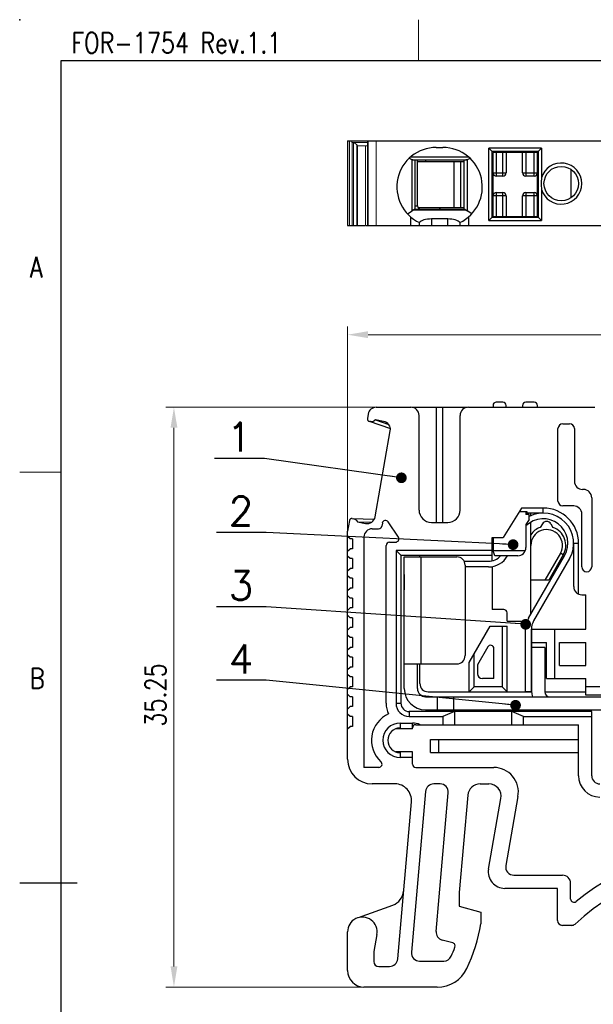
# Model space of a CAD drawing. Header units: inches. Extents: x 2053 to 2350, y -5132 to -4922.
# Tile 2 of 25: x 2053 to 2123, y -5042 to -4922. Entities that reach past the tile are written whole.
import ezdxf
from ezdxf.enums import TextEntityAlignment as Align

# ---------------------------------------------------------------- set-up
doc = ezdxf.new("R2010")
doc.units = ezdxf.units.IN
doc.header["$MEASUREMENT"] = 0
doc.layers.add('_26491', color=7, linetype='Continuous')
doc.layers.add('尺寸线', color=3, linetype='Continuous')
for name, color, linetype, lineweight in [('TEXT', 6, 'Continuous', 13), ('尺寸层', 3, 'Continuous', 13), ('轮廓线', 7, 'Continuous', 30)]:
    doc.layers.add(name, color=color, linetype=linetype, lineweight=lineweight)
doc.styles.add('romans-高2.5', font='romans.shx', dxfattribs={"width": 0.8, "height": 2.5})
doc.styles.add('romans-高3.5', font='romans.shx', dxfattribs={"width": 0.8, "height": 3.5})
doc.styles.add('SIMPLEX-V1.1', font='romans.shx')
doc.styles.add('宋体-高2.5', font='txt', dxfattribs={"width": 0.8, "height": 2.5})
doc.dimstyles.new('A4 放大2倍', dxfattribs={"dimtxt": 2.5, "dimasz": 2.5, "dimexe": 1, "dimexo": 0.3, "dimgap": 1, "dimtad": 1, "dimlfac": 0.5, "dimzin": 1, "dimdsep": 46, "dimtxsty": 'romans-高2.5', "dimcen": 1, "dimclrd": 256, "dimclre": 256, "dimclrt": 256, "dimadec": 0, "dimazin": 0, "dimtfac": 1, "dimtmove": 0, "dimatfit": 3, "dimfxl": 1, "dimtolj": 1, "dimtzin": 0, "dimlwd": -1, "dimlwe": -1, "dimarcsym": 0})
doc.dimstyles.new('ISO-25-ASM-Rev.1.1', dxfattribs={"dimtxt": 3, "dimasz": 2.5, "dimexe": 1, "dimexo": 1, "dimgap": 1, "dimtad": 1, "dimzin": 1, "dimdsep": 46, "dimtxsty": 'SIMPLEX-V1.1', "dimcen": 1, "dimclrd": 256, "dimclre": 256, "dimclrt": 256, "dimadec": 1, "dimazin": 0, "dimtfac": 1, "dimtmove": 0, "dimatfit": 3, "dimfxl": 1, "dimtolj": 1, "dimtzin": 0, "dimlwd": -1, "dimlwe": -1, "dimarcsym": 0})

# ---------------------------------------------------------------- blocks, each defined once
blk = doc.blocks.new('FOR-1754 Rev.1.1-A4客户图')
at = {"layer": 'TEXT'}
for p, q in [((-243.5, 200), (-243.5, 205)), ((-287, 150), (-292, 150))]:
    blk.add_line(p, q, dxfattribs=at)
at = {"layer": '尺寸线'}
blk.add_line((-285, 100), (-292, 100), dxfattribs=at)
at = {"layer": '轮廓线'}
blk.add_line((-287, 200), (-287, 0), dxfattribs=at)
blk.add_lwpolyline([(-74.67, 0), (0, 0), (0, 200), (-287, 200)], dxfattribs=at)
blk.add_point((-292, 205), dxfattribs=at)
at = {"layer": 'TEXT', "style": 'romans-高2.5', "width": 0.8}
for s, p in [('FOR-1754 Rev.1.1', (-285.71, 200.93)), ('A', (-290.78, 173.66)), ('B', (-290.78, 123.66))]:
    blk.add_text(s, height=2.5, dxfattribs=at).set_placement(p)
at = {"layer": '尺寸线', "width": 0.8}
for tag, height, style, p in [('/', 2.5, 'romans-高2.5', (-94.89, 30.44)), ('/', 2.5, 'romans-高2.5', (-96.71, 25.38)), ('/', 2.5, 'romans-高2.5', (-102.11, 20.6)), ('15EDGKNM-3.81-XXP-1Y-1000A(H)', 3.5, 'romans-高3.5', (-40.89, 11.73)), ('CENGMZ_2018.10.18', 2.5, 'romans-高2.5', (-97.54, 6.17)), ('15EDGKNM-3.5-C04', 2.5, 'romans-高2.5', (-47.36, 6.2)), ('T0-1', 2.5, 'romans-高2.5', (-5.69, 6.17)), ('2:1', 2.5, 'romans-高2.5', (-23.28, 1.2)), ('1/1', 2.5, 'romans-高2.5', (-5.77, 1.37))]:
    blk.add_attdef(tag, text='', height=height, dxfattribs=dict(at, style=style)).set_placement(p, align=Align.CENTER)
at = {"layer": '尺寸线', "style": '宋体-高2.5', "width": 0.8}
blk.add_attdef('/', text='', height=2.5, dxfattribs=at).set_placement((-55.64, 31.97), align=Align.MIDDLE_LEFT)
blk = doc.blocks.new('*D7')
at = {"layer": 'Defpoints', "color": 0}
for p in [(2189.98, -4960.74), (2092.78, -4986.19), (2189.98, -4986.19)]:
    blk.add_point(p, dxfattribs=at)
at = {"layer": '尺寸层'}
for p, q in [((2092.78, -4985.89), (2092.78, -4959.74)), ((2189.98, -4985.89), (2189.98, -4959.74)), ((2095.28, -4960.74), (2187.48, -4960.74))]:
    blk.add_line(p, q, dxfattribs=at)
for points in [[(2095.28, -4960.32), (2095.28, -4961.16), (2092.78, -4960.74)], [(2187.48, -4960.32), (2187.48, -4961.16), (2189.98, -4960.74)]]:
    blk.add_solid(points, dxfattribs=at)
at = {"layer": '尺寸层', "insert": (2141.38, -4958.49), "char_height": 2.5, "attachment_point": 5, "style": 'romans-高2.5'}
blk.add_mtext('\\A1;48.60', dxfattribs=at)
blk = doc.blocks.new('*D8')
at = {"layer": 'Defpoints', "color": 0}
for p in [(2071.66, -4969.56), (2097.26, -4969.56), (2094.78, -5040.06)]:
    blk.add_point(p, dxfattribs=at)
at = {"layer": '尺寸层'}
for p, q in [((2096.96, -4969.56), (2070.66, -4969.56)), ((2071.66, -5037.56), (2071.66, -4972.06)), ((2094.48, -5040.06), (2070.66, -5040.06))]:
    blk.add_line(p, q, dxfattribs=at)
for points in [[(2071.25, -4972.06), (2072.08, -4972.06), (2071.66, -4969.56)], [(2071.25, -5037.56), (2072.08, -5037.56), (2071.66, -5040.06)]]:
    blk.add_solid(points, dxfattribs=at)
at = {"layer": '尺寸层', "insert": (2069.41, -5004.55), "char_height": 2.5, "attachment_point": 5, "rotation": 90, "style": 'romans-高2.5'}
blk.add_mtext('\\A1;35.25', dxfattribs=at)
blk = doc.blocks.new('_Dot-Rev.1.1')
at = {"color": 0, "linetype": 'ByBlock', "lineweight": -2}
blk.add_line((-0.5, 0), (-1, 0), dxfattribs=at)
at = {"color": 0, "linetype": 'ByBlock', "lineweight": 100, "const_width": 0.5}
blk.add_lwpolyline([(-0.25, 0, 1), (0.25, 0, 1)], format="xyb", close=True, dxfattribs=at)

msp = doc.modelspace()

# ---------------------------------------------------------------- linework, layer by layer
for p, q in [((2092.781, -4937.17), (2189.981, -4937.17)), ((2103.581, -4937.97), (2104.381, -4937.97)), ((2109.981, -4946.87), (2109.981, -4938.07)), ((2110.381, -4938.47), (2109.981, -4938.07)), ((2116.381, -4938.07), (2109.981, -4938.07)), ((2110.381, -4946.47), (2110.381, -4938.47)), ((2115.981, -4938.47), (2110.381, -4938.47)), ((2110.481, -4946.37), (2110.481, -4938.57)), ((2115.881, -4938.57), (2110.481, -4938.57)), ((2110.881, -4938.57), (2110.881, -4941.47)), ((2111.681, -4941.47), (2111.681, -4938.57)), ((2111.781, -4938.57), (2111.781, -4938.47)), ((2112.081, -4938.57), (2112.081, -4941.07)), ((2112.181, -4938.47), (2112.181, -4938.57)), ((2114.081, -4941.07), (2114.081, -4938.57)), ((2114.481, -4938.57), (2114.481, -4941.47)), ((2114.581, -4938.57), (2114.581, -4938.47)), ((2115.481, -4941.47), (2115.481, -4938.57)), ((2115.881, -4946.37), (2115.881, -4938.57)), ((2116.381, -4938.07), (2115.981, -4938.47)), ((2115.981, -4938.47), (2115.981, -4946.47)), ((2116.381, -4938.07), (2116.381, -4941.67)), ((2100.471, -4939.134), (2107.491, -4939.134)), ((2100.645, -4945.671), (2100.645, -4939.47)), ((2100.645, -4939.47), (2107.317, -4939.47)), ((2100.981, -4939.47), (2100.981, -4945.47)), ((2101.281, -4945.07), (2101.281, -4939.47)), ((2101.281, -4939.67), (2106.981, -4939.67)), ((2102.281, -4939.47), (2102.281, -4939.67)), ((2105.765, -4945.27), (2105.765, -4939.67)), ((2106.515, -4939.67), (2106.515, -4945.27)), ((2106.981, -4945.47), (2106.981, -4939.47)), ((2107.317, -4939.47), (2107.317, -4945.671)), ((2110.481, -4939.47), (2110.381, -4939.47)), ((2110.481, -4939.67), (2110.381, -4939.67)), ((2119.946, -4940.622), (2119.946, -4944.117)), ((2110.481, -4941.07), (2112.081, -4941.07)), ((2111.681, -4941.47), (2110.881, -4941.47)), ((2114.081, -4941.07), (2115.881, -4941.07)), ((2115.481, -4941.47), (2114.481, -4941.47)), ((2116.381, -4943.07), (2116.381, -4946.87)), ((2112.081, -4943.87), (2110.481, -4943.87)), ((2110.881, -4943.47), (2110.881, -4946.37)), ((2110.881, -4943.47), (2111.681, -4943.47)), ((2111.681, -4946.37), (2111.681, -4943.47)), ((2112.081, -4943.87), (2112.081, -4946.37)), ((2114.081, -4946.37), (2114.081, -4943.87)), ((2115.881, -4943.87), (2114.081, -4943.87)), ((2114.481, -4943.47), (2114.481, -4946.37)), ((2114.481, -4943.47), (2115.481, -4943.47)), ((2115.481, -4946.37), (2115.481, -4943.47)), ((2100.055, -4946.026), (2100.645, -4945.671)), ((2107.229, -4945.613), (2100.734, -4945.613)), ((2100.969, -4945.47), (2106.994, -4945.47)), ((2100.981, -4945.07), (2101.281, -4945.07)), ((2101.343, -4945.27), (2106.981, -4945.27)), ((2104.081, -4945.47), (2103.881, -4945.27)), ((2107.908, -4946.026), (2107.317, -4945.671)), ((2110.381, -4945.27), (2110.481, -4945.27)), ((2100.481, -4947.47), (2100.481, -4946.434)), ((2102.981, -4946.67), (2102.981, -4947.47)), ((2104.981, -4946.67), (2102.981, -4946.67)), ((2104.981, -4947.47), (2104.981, -4946.67)), ((2107.481, -4946.434), (2107.481, -4947.47)), ((2109.981, -4946.87), (2110.381, -4946.47)), ((2109.981, -4946.87), (2116.381, -4946.87)), ((2110.381, -4946.47), (2115.981, -4946.47)), ((2110.481, -4946.37), (2115.881, -4946.37)), ((2112.057, -4946.359), (2112.01, -4946.47)), ((2114.581, -4946.37), (2114.581, -4946.47)), ((2116.381, -4946.87), (2115.981, -4946.47)), ((2094.951, -4947.47), (2187.812, -4947.47)), ((2101.481, -4947.086), (2101.481, -4947.47)), ((2106.481, -4947.47), (2106.481, -4947.086)), ((2096.276, -4969.564), (2100.481, -4969.564)), ((2100.587, -4969.564), (2107.376, -4969.564)), ((2103.581, -4969.564), (2103.581, -4983.564)), ((2104.381, -4983.564), (2104.381, -4969.564)), ((2107.481, -4969.564), (2122.881, -4969.564)), ((2110.481, -4969.364), (2110.481, -4969.564)), ((2111.681, -4968.964), (2110.881, -4968.964)), ((2112.081, -4969.564), (2112.081, -4969.364)), ((2114.081, -4969.364), (2114.081, -4969.564)), ((2115.481, -4968.964), (2114.481, -4968.964)), ((2115.881, -4969.564), (2115.881, -4969.364)), ((2101.481, -4982.064), (2101.481, -4970.564)), ((2106.481, -4982.064), (2106.481, -4970.564)), ((2118.381, -4980.964), (2118.381, -4972.164)), ((2118.981, -4971.564), (2119.781, -4971.564)), ((2120.381, -4972.164), (2120.381, -4978.564)), ((2121.481, -4979.564), (2121.381, -4979.564)), ((2120.291, -4981.564), (2118.981, -4981.564)), ((2122.481, -4980.564), (2122.481, -4988.968)), ((2113.955, -4981.824), (2111.733, -4985.392)), ((2113.688, -4982.252), (2114.581, -4982.252)), ((2116.591, -4981.824), (2113.955, -4981.824)), ((2114.481, -4982.252), (2114.481, -4982.621)), ((2116.591, -4982.424), (2114.481, -4982.424)), ((2114.881, -4982.621), (2114.481, -4982.621)), ((2114.581, -4982.252), (2114.581, -4982.424)), ((2114.881, -4983.221), (2114.881, -4982.621)), ((2115.079, -4982.762), (2115.079, -4982.424)), ((2116.591, -4982.424), (2116.591, -4981.824)), ((2121.291, -4988.968), (2121.291, -4982.564)), ((2097.014, -4983.657), (2096.952, -4984.009)), ((2098.965, -4985.342), (2097.74, -4983.505)), ((2102.981, -4983.564), (2104.981, -4983.564)), ((2114.881, -4983.221), (2114.481, -4983.821)), ((2114.481, -4983.821), (2114.481, -4986.621)), ((2115.079, -4994.742), (2115.079, -4983.534)), ((2092.781, -5012.364), (2092.781, -4984.624)), ((2093.081, -4985.564), (2092.781, -4985.264)), ((2094.781, -4985.339), (2094.781, -5013.364)), ((2095.781, -4984.339), (2096.558, -4984.339)), ((2093.381, -4985.564), (2093.081, -4985.564)), ((2093.381, -4985.564), (2093.381, -4986.764)), ((2097.481, -5005.564), (2097.481, -4986.364)), ((2097.881, -4985.964), (2098.632, -4985.964)), ((2110.381, -4988.221), (2110.381, -4985.392)), ((2110.381, -4985.392), (2111.733, -4985.392)), ((2110.481, -4985.392), (2110.481, -4987.021)), ((2120.291, -4991.371), (2120.291, -4986.124)), ((2120.891, -4986.124), (2120.291, -4986.124)), ((2120.891, -4992.288), (2120.891, -4986.124)), ((2092.781, -4987.064), (2093.081, -4986.764)), ((2093.081, -4987.964), (2092.781, -4987.664)), ((2093.381, -4986.764), (2093.081, -4986.764)), ((2098.681, -4986.964), (2098.681, -5005.564)), ((2098.681, -4986.964), (2099.281, -4987.564)), ((2110.381, -4986.964), (2098.681, -4986.964)), ((2099.281, -4987.564), (2099.281, -5005.564)), ((2099.281, -4987.564), (2110.381, -4987.564)), ((2101.581, -4987.764), (2101.581, -4987.564)), ((2110.681, -4987.621), (2110.481, -4987.021)), ((2114.398, -4987.021), (2110.481, -4987.021)), ((2113.481, -4987.621), (2110.681, -4987.621)), ((2112.262, -4987.621), (2112.255, -4987.633)), ((2114.813, -4995.203), (2119.189, -4987.624)), ((2118.669, -4987.324), (2116.795, -4990.571)), ((2119.016, -4987.524), (2117.256, -4990.571)), ((2119.016, -4987.524), (2118.669, -4987.324)), ((2093.381, -4987.964), (2093.081, -4987.964)), ((2093.381, -4987.964), (2093.381, -4989.164)), ((2099.681, -5003.764), (2099.681, -4987.764)), ((2099.681, -4987.764), (2106.081, -4987.764)), ((2101.681, -4987.764), (2101.681, -5000.764)), ((2106.945, -4988.283), (2109.917, -4988.283)), ((2107.081, -4988.764), (2107.081, -4999.764)), ((2119.795, -4987.974), (2115.419, -4995.553)), ((2092.781, -4989.464), (2093.081, -4989.164)), ((2093.081, -4990.364), (2092.781, -4990.064)), ((2093.381, -4989.164), (2093.081, -4989.164)), ((2099.691, -4989.905), (2099.681, -4989.884)), ((2099.691, -4991.764), (2099.691, -4989.905)), ((2109.917, -4988.983), (2107.081, -4988.983)), ((2110.381, -4988.943), (2110.381, -4994.164)), ((2093.381, -4990.364), (2093.081, -4990.364)), ((2093.381, -4990.364), (2093.381, -4991.564)), ((2117.256, -4990.571), (2115.079, -4990.571)), ((2092.781, -4991.864), (2093.081, -4991.564)), ((2093.081, -4992.764), (2092.781, -4992.464)), ((2093.381, -4991.564), (2093.081, -4991.564)), ((2099.691, -4991.764), (2099.681, -4991.764)), ((2121.291, -4992.371), (2121.781, -4992.371)), ((2121.781, -4996.564), (2121.781, -4992.371)), ((2093.381, -4992.764), (2093.081, -4992.764)), ((2093.381, -4992.764), (2093.381, -4993.964)), ((2092.781, -4994.264), (2093.081, -4993.964)), ((2093.081, -4995.164), (2092.781, -4994.864)), ((2093.381, -4993.964), (2093.081, -4993.964)), ((2111.781, -4994.164), (2110.381, -4994.164)), ((2112.181, -4995.571), (2112.181, -4994.564)), ((2093.381, -4995.164), (2093.081, -4995.164)), ((2093.381, -4995.164), (2093.381, -4996.364)), ((2112.181, -4995.571), (2114.641, -4995.571)), ((2092.781, -4996.664), (2093.081, -4996.364)), ((2093.081, -4997.564), (2092.781, -4997.264)), ((2093.381, -4996.364), (2093.081, -4996.364)), ((2114.451, -5004.164), (2114.451, -4996.553)), ((2115.151, -4996.553), (2115.151, -5004.164)), ((2115.181, -5004.164), (2115.181, -4996.564)), ((2115.181, -4996.564), (2121.781, -4996.564)), ((2117.981, -5002.564), (2117.981, -4996.564)), ((2093.381, -4997.564), (2093.081, -4997.564)), ((2093.381, -4997.564), (2093.381, -4998.764)), ((2115.151, -4998.164), (2116.981, -4998.164)), ((2116.981, -5002.564), (2116.981, -4998.164)), ((2118.581, -5000.964), (2118.581, -4998.164)), ((2118.581, -4998.164), (2121.781, -4998.164)), ((2121.781, -5000.964), (2121.781, -4998.164)), ((2092.781, -4999.064), (2093.081, -4998.764)), ((2093.081, -4999.964), (2092.781, -4999.664)), ((2093.381, -4998.764), (2093.081, -4998.764)), ((2116.781, -4998.764), (2115.181, -4998.764)), ((2116.781, -4998.764), (2116.781, -5004.164)), ((2093.381, -4999.964), (2093.081, -4999.964)), ((2093.381, -4999.964), (2093.381, -5001.164)), ((2099.681, -5000.764), (2106.081, -5000.764)), ((2101.281, -5003.764), (2101.281, -5000.764)), ((2101.581, -5003.164), (2101.581, -5000.764)), ((2092.781, -5001.464), (2093.081, -5001.164)), ((2093.081, -5002.364), (2092.781, -5002.064)), ((2093.381, -5001.164), (2093.081, -5001.164)), ((2118.581, -5000.964), (2121.781, -5000.964)), ((2093.381, -5002.364), (2093.081, -5002.364)), ((2093.381, -5002.364), (2093.381, -5003.564)), ((2116.981, -5002.564), (2121.781, -5002.564)), ((2121.781, -5004.564), (2121.781, -5002.564)), ((2092.781, -5003.864), (2093.081, -5003.564)), ((2093.081, -5004.764), (2092.781, -5004.464)), ((2093.381, -5003.564), (2093.081, -5003.564)), ((2102.581, -5004.164), (2115.181, -5004.164)), ((2115.151, -5004.164), (2114.451, -5004.164)), ((2115.151, -5004.164), (2115.181, -5004.164)), ((2116.781, -5004.164), (2121.781, -5004.164)), ((2123.481, -5003.564), (2121.781, -5003.564)), ((2093.381, -5004.764), (2093.081, -5004.764)), ((2093.381, -5004.764), (2093.381, -5005.964)), ((2098.681, -5005.564), (2099.281, -5005.564)), ((2102.281, -5004.764), (2180.481, -5004.764)), ((2103.681, -5004.764), (2103.681, -5006.364)), ((2105.681, -5004.764), (2105.681, -5006.364)), ((2142.081, -5004.564), (2121.781, -5004.564)), ((2092.781, -5006.264), (2093.081, -5005.964)), ((2093.081, -5007.164), (2092.781, -5006.864)), ((2093.381, -5005.964), (2093.081, -5005.964)), ((2100.281, -5006.564), (2100.281, -5007.164)), ((2122.481, -5006.564), (2100.281, -5006.564)), ((2102.281, -5006.364), (2180.481, -5006.364)), ((2105.781, -5006.564), (2104.381, -5007.164)), ((2105.781, -5006.564), (2105.781, -5008.164)), ((2112.781, -5008.164), (2112.781, -5006.564)), ((2114.181, -5007.164), (2112.781, -5006.564)), ((2122.481, -5014.364), (2122.481, -5006.564)), ((2093.381, -5007.164), (2093.081, -5007.164)), ((2093.381, -5007.164), (2093.381, -5008.364)), ((2099.181, -5007.964), (2099.181, -5008.564)), ((2099.181, -5007.964), (2100.681, -5007.964)), ((2100.281, -5007.164), (2104.381, -5007.164)), ((2100.681, -5008.564), (2100.681, -5007.964)), ((2104.381, -5007.164), (2104.381, -5008.164)), ((2114.181, -5008.164), (2114.181, -5007.164)), ((2114.181, -5007.164), (2122.481, -5007.164)), ((2092.781, -5008.664), (2093.081, -5008.364)), ((2093.381, -5008.364), (2093.081, -5008.364)), ((2100.681, -5008.664), (2098.666, -5008.664)), ((2100.681, -5008.664), (2100.681, -5008.564)), ((2101.081, -5008.164), (2120.881, -5008.164)), ((2120.881, -5014.364), (2120.881, -5008.164)), ((2102.881, -5011.564), (2102.881, -5009.964)), ((2102.881, -5009.964), (2120.881, -5009.964)), ((2103.881, -5011.564), (2103.881, -5009.964)), ((2100.681, -5011.464), (2098.666, -5011.464)), ((2099.181, -5011.564), (2099.181, -5012.164)), ((2100.681, -5012.964), (2100.681, -5011.464)), ((2102.881, -5011.564), (2120.881, -5011.564)), ((2100.681, -5012.164), (2099.181, -5012.164)), ((2096.574, -5013.364), (2094.781, -5013.364)), ((2101.081, -5013.364), (2110.563, -5013.364)), ((2098.56, -5015.364), (2095.781, -5015.364)), ((2102.269, -5016.277), (2100.558, -5035.826)), ((2104.036, -5015.364), (2103.265, -5015.364)), ((2103.558, -5033.293), (2105.032, -5016.451)), ((2108.911, -5015.364), (2109.968, -5015.364)), ((2098.88, -5036.651), (2100.552, -5017.538)), ((2107.416, -5016.733), (2106.381, -5028.564)), ((2109.93, -5025.716), (2111.445, -5017.124)), ((2113.518, -5016.885), (2112.036, -5025.29)), ((2113.021, -5026.464), (2118.925, -5026.464)), ((2118.325, -5028.064), (2111.899, -5028.064)), ((2118.325, -5031.964), (2118.325, -5028.064)), ((2119.925, -5029.36), (2119.925, -5027.464)), ((2106.381, -5028.564), (2106.381, -5030.246)), ((2094.116, -5031.618), (2098.294, -5030.097)), ((2106.381, -5030.246), (2108.981, -5030.943)), ((2108.981, -5030.943), (2108.981, -5032.364)), ((2120.055, -5032.564), (2118.925, -5032.564)), ((2092.781, -5038.064), (2092.781, -5033.357)), ((2096.354, -5033.669), (2095.991, -5035.731)), ((2105.573, -5034.688), (2104.296, -5034.346)), ((2095.981, -5035.835), (2095.981, -5036.964)), ((2096.581, -5037.564), (2097.884, -5037.564)), ((2101.554, -5036.913), (2104.484, -5036.913)), ((2103.697, -5040.064), (2094.781, -5040.064))]:
    msp.add_line(p, q)
at = {"linetype": 'Continuous'}
for p, q in [((2092.781, -4937.17), (2092.781, -4947.47)), ((2092.781, -4947.47), (2094.869, -4947.47))]:
    msp.add_line(p, q, dxfattribs=at)
at = {"linetype": 'Continuous', "lineweight": 15}
for p, q in [((2093.008, -4937.17), (2093.008, -4947.47)), ((2093.301, -4937.37), (2093.301, -4937.17)), ((2093.301, -4937.37), (2095.191, -4937.37)), ((2093.507, -4937.403), (2093.355, -4937.375)), ((2093.355, -4937.375), (2093.355, -4947.47)), ((2093.507, -4937.403), (2093.507, -4947.47)), ((2095.191, -4937.17), (2095.191, -4947.47)), ((2095.195, -4937.17), (2095.195, -4947.47)), ((2095.291, -4937.17), (2095.291, -4947.47)), ((2096.276, -4937.17), (2096.276, -4947.47)), ((2093.977, -4937.77), (2093.895, -4937.652)), ((2093.895, -4937.652), (2093.895, -4947.47)), ((2095.191, -4937.77), (2093.977, -4937.77)), ((2093.995, -4937.77), (2093.995, -4947.47)), ((2094.98, -4937.77), (2094.98, -4947.47))]:
    msp.add_line(p, q, dxfattribs=at)
at = {"color": 7, "linetype": 'Continuous'}
for p, q in [((2095.291, -4970.39), (2095.195, -4970.933)), ((2095.395, -4971.269), (2097.988, -4972.15)), ((2095.591, -4971.307), (2095.439, -4971.281)), ((2096.183, -4971.107), (2096.039, -4971.208)), ((2096.176, -4971.112), (2097.79, -4971.66)), ((2097.168, -4971.281), (2096.183, -4971.107)), ((2096.139, -4982.878), (2097.979, -4972.439)), ((2093.008, -4983.342), (2092.781, -4984.624)), ((2093.31, -4983.094), (2096.047, -4983.154)), ((2093.355, -4983.098), (2093.507, -4983.125)), ((2093.895, -4983.372), (2093.995, -4983.516)), ((2093.99, -4983.509), (2095.694, -4983.546)), ((2093.995, -4983.516), (2094.98, -4983.689)), ((2110.149, -4996.164), (2112.181, -4996.164)), ((2111.581, -4996.164), (2111.581, -5003.564)), ((2112.181, -5004.164), (2112.181, -4996.164)), ((2108.181, -5003.564), (2108.181, -4999.572)), ((2110.581, -5002.564), (2110.581, -4998.907)), ((2107.581, -5004.164), (2107.581, -5000.611)), ((2108.581, -5000.879), (2108.581, -5001.964)), ((2110.581, -5002.564), (2109.181, -5002.564)), ((2107.581, -5004.164), (2108.181, -5003.564)), ((2111.581, -5003.564), (2108.181, -5003.564)), ((2111.581, -5003.564), (2112.181, -5004.164))]:
    msp.add_line(p, q, dxfattribs=at)
at = {"color": 7}
for p, q in [((2116.483, -4983.738), (2116.235, -4984.168)), ((2117.523, -4983.738), (2117.771, -4984.168))]:
    msp.add_line(p, q, dxfattribs=at)
msp.add_circle((2118.781, -4942.37), 2.1)
for centre, radius, start, end in [((2103.581, -4942.77), 4.8, 90, 244.75891), ((2104.381, -4942.77), 4.8, 295.24109, 90), ((2118.781, -4942.37), 2.5, 196.26209, 163.73996), ((2110.881, -4941.07), 0.4, 180, 270), ((2111.681, -4941.07), 0.4, 270, 0), ((2114.481, -4941.07), 0.4, 180, 270), ((2115.481, -4941.07), 0.4, 270, 0), ((2121.267, -4942.371), 4.935, 171.83527, 180.00059), ((2121.29, -4942.367), 4.959, 180.04057, 188.14552), ((2110.881, -4943.87), 0.4, 90, 180), ((2111.681, -4943.87), 0.4, 0, 90), ((2114.481, -4943.87), 0.4, 90, 180), ((2115.481, -4943.87), 0.4, 0, 90), ((2101.681, -4945.07), 0.4, 180, 270), ((2100.481, -4970.564), 1, 0, 90), ((2107.481, -4970.564), 1, 90, 180), ((2110.881, -4969.364), 0.4, 90, 180), ((2111.681, -4969.364), 0.4, 0, 90), ((2114.481, -4969.364), 0.4, 90, 180), ((2115.481, -4969.364), 0.4, 0, 90), ((2118.981, -4972.164), 0.6, 90, 180), ((2119.781, -4972.164), 0.6, 0, 90), ((2121.381, -4978.564), 1, 180, 270), ((2121.481, -4980.564), 1, 0, 90), ((2118.981, -4980.964), 0.6, 180, 270), ((2120.291, -4982.564), 1, 0, 90), ((2102.981, -4982.064), 1.5, 180, 270), ((2104.981, -4982.064), 1.5, 270, 0), ((2116.591, -4986.124), 3.7, 330, 117.59875), ((2116.591, -4986.124), 4.3, 0, 90), ((2096.558, -4983.939), 0.4, 270, 350), ((2097.407, -4983.727), 0.4, 33.69007, 170), ((2116.591, -4986.124), 3, 330, 134.89996), ((2095.781, -4985.339), 1, 90, 180), ((2098.632, -4985.564), 0.4, 270, 33.69007), ((2117.003, -4986.362), 2.324, 109.30334, 145.88209), ((2117.003, -4986.362), 1.924, 330, 180), ((2117.003, -4986.362), 2.324, 330, 70.69666), ((2097.881, -4986.364), 0.4, 90, 180), ((2109.917, -4986.283), 2, 270, 317.89235), ((2109.917, -4986.283), 2.7, 270, 330), ((2113.481, -4986.621), 1, 270, 0), ((2106.081, -4988.764), 1, 0, 90), ((2121.886, -4988.968), 0.595, 180, 0), ((2121.291, -4991.371), 1, 180, 270), ((2111.781, -4994.564), 0.4, 0, 90), ((2117.151, -4996.553), 2.7, 150, 180), ((2117.151, -4996.553), 2, 150, 180), ((2106.081, -4999.764), 1, 270, 0), ((2102.581, -5003.164), 1, 180, 270), ((2102.281, -5003.764), 2.6, 180, 270), ((2102.281, -5003.764), 1, 180, 270), ((2117.381, -5004.164), 2.2, 180, 195.82662), ((2117.381, -5004.164), 0.6, 180, 270), ((2100.481, -5005.564), 3, 180, 205.57103), ((2100.281, -5005.564), 1.6, 180, 270), ((2100.281, -5005.564), 1, 180, 270), ((2099.181, -5010.064), 3.5, 113.68812, 228.03811), ((2099.181, -5010.064), 2.1, 90, 270), ((2100.681, -5010.064), 2.1, 64.79122, 90), ((2099.181, -5010.064), 1.5, 90, 270), ((2101.081, -5008.564), 0.4, 90, 180), ((2095.781, -5012.364), 3, 180, 270), ((2096.574, -5012.964), 0.4, 270, 48.03811), ((2101.081, -5012.964), 0.4, 180, 270), ((2110.563, -5016.364), 3, 350, 90), ((2123.481, -5014.364), 2.6, 180, 270), ((2123.481, -5014.364), 1, 180, 270), ((2098.56, -5017.364), 2, 355, 90), ((2103.265, -5016.364), 1, 90, 175), ((2104.036, -5016.364), 1, 355, 90), ((2108.911, -5016.864), 1.5, 90, 175), ((2109.968, -5016.864), 1.5, 350, 90), ((2140.685, -5054.564), 32, 50.94228, 128.93336), ((2140.685, -5054.564), 30, 47.60907, 132.39093), ((2111.899, -5026.064), 2, 170, 270), ((2113.021, -5025.464), 1, 170, 270), ((2118.925, -5027.464), 1, 0, 90), ((2097.61, -5028.218), 2, 290, 355), ((2120.325, -5029.36), 0.4, 180, 308.93336), ((2094.581, -5033.357), 1.8, 350, 180), ((2118.925, -5031.964), 0.6, 180, 270), ((2090.193, -5029.533), 19, 334.19034, 351.4318), ((2120.055, -5031.964), 0.6, 270, 312.39093), ((2104.555, -5033.38), 1, 175, 255), ((2089.497, -5029.254), 17.4, 336.04084, 339.97609), ((2105.47, -5035.075), 0.4, 339.97609, 75), ((2096.581, -5035.835), 0.6, 170, 180), ((2097.884, -5036.564), 1, 270, 354.99055), ((2101.554, -5035.913), 1, 175, 270), ((2104.484, -5035.913), 1, 270, 336.04084), ((2096.581, -5036.964), 0.6, 180, 270), ((2103.697, -5036.064), 4, 270, 334.19034), ((2094.781, -5038.064), 2, 180, 270)]:
    msp.add_arc(centre, radius, start, end)
at = {"color": 7, "linetype": 'Continuous'}
for centre, radius, start, end in [((2096.276, -4970.564), 1, 90, 170), ((2095.491, -4970.985), 0.3, 170, 260), ((2095.695, -4970.717), 0.6, 260, 305), ((2096.994, -4972.266), 1, 350, 80), ((2095.154, -4982.705), 1, 260, 350), ((2093.303, -4983.394), 0.3, 80, 170), ((2093.403, -4983.716), 0.6, 35, 80), ((2109.181, -5001.964), 0.6, 180, 270)]:
    msp.add_arc(centre, radius, start, end, dxfattribs=at)
at = {"color": 7}
for centre, radius, start in [((2117.003, -4984.038), 0.6, 30), ((2110.181, -4998.907), 0.4, 0)]:
    msp.add_arc(centre, radius, start, 150, dxfattribs=at)
at = {"linetype": 'Continuous', "lineweight": 15}
for centre, major_axis, start_param, end_param in [((2093.303, -4937.67), (0.213, -0.213), 2.1782681, 2.3595879), ((2093.403, -4937.993), (0.426, -0.426), 1.39287, 2.1782681)]:
    msp.add_ellipse(centre, major_axis=major_axis, ratio=0.9932361, start_param=start_param, end_param=end_param, dxfattribs=at)
for centre, major_axis, ratio, start_param, end_param in [((2100.885, -4937.47), (0, 2), 0.6666667, 2.6871288, 3.1415927), ((2107.078, -4937.47), (0, 2), 0.6666667, 3.1415927, 3.5960565), ((2098.981, -4945.228), (2, 0), 0.4, -0.5880026, -0.5024611), ((2108.981, -4945.228), (2, 0), 0.4, -2.6391315, -2.5535901), ((2102.981, -4947.27), (1.5, 0), 0.4, 1.5707963, 2.8746039), ((2104.981, -4947.27), (1.5, 0), 0.4, 0.2669887, 1.5707963)]:
    msp.add_ellipse(centre, major_axis=major_axis, ratio=ratio, start_param=start_param, end_param=end_param)
for points, knots in [([(2100.734, -4945.613), (2100.762, -4945.593), (2100.812, -4945.557), (2100.879, -4945.511), (2100.929, -4945.483), (2100.958, -4945.47), (2100.969, -4945.47)], [0, 0, 0, 0, 0.3723146, 0.6685999, 0.8793075, 1, 1, 1, 1]), ([(2106.994, -4945.47), (2107.005, -4945.47), (2107.034, -4945.483), (2107.083, -4945.511), (2107.151, -4945.557), (2107.201, -4945.593), (2107.229, -4945.613)], [0, 0, 0, 0, 0.1206931, 0.3314017, 0.6276865, 1, 1, 1, 1])]:
    msp.add_open_spline(points, degree=3, knots=knots)
at = {"layer": '_26491', "color": 7, "linetype": 'Continuous'}
for p, q in [((2107.581, -5000.611), (2110.149, -4996.164)), ((2109.835, -4998.707), (2108.581, -5000.879))]:
    msp.add_line(p, q, dxfattribs=at)

# ---------------------------------------------------------------- block references
msp.add_blockref('FOR-1754 Rev.1.1-A4客户图', (2344.894, -5127.439))

# ---------------------------------------------------------------- texts
at = {"layer": '尺寸线', "style": 'romans-高2.5'}
for s, p in [('1', (2078.096, -4974.93)), ('2', (2078.316, -4983.934)), ('3', (2078.316, -4992.976)), ('4', (2078.316, -5001.922))]:
    msp.add_text(s, height=3.5, dxfattribs=at).set_placement(p)

# ---------------------------------------------------------------- dimensions: what is measured, and where the dimension line sits
at = {"layer": '尺寸层'}
dim = msp.add_linear_dim(base=(2189.981, -4960.74), p1=(2092.781, -4986.187), p2=(2189.981, -4986.187), dimstyle='A4 放大2倍', dxfattribs=at)
dim.commit()
dim.dimension.update_dxf_attribs({"geometry": '*D7', "text_midpoint": (2141.381, -4958.49)})
dim = msp.add_linear_dim(base=(2071.664, -4969.564), p1=(2094.781, -5040.064), p2=(2097.265, -4969.564), angle=90, dimstyle='A4 放大2倍', dxfattribs=at)
dim.commit()
dim.dimension.update_dxf_attribs({"geometry": '*D8', "text_midpoint": (2071.664, -5004.549), "dimtype": 160})

# ---------------------------------------------------------------- leaders
at = {"layer": '尺寸线'}
for points in [[(2099.331, -4978.145), (2082.67, -4975.777), (2076.611, -4975.777)], [(2112.924, -4986.272), (2082.891, -4984.782), (2076.831, -4984.782)], [(2114.451, -4995.959), (2082.891, -4993.824), (2076.831, -4993.824)], [(2113.222, -5005.802), (2082.891, -5002.769), (2076.831, -5002.769)]]:
    msp.add_leader(points, dimstyle='ISO-25-ASM-Rev.1.1', override={"dimasz": 1.3, "dimtad": 0, "dimldrblk": '_Dot-Rev.1.1'}, dxfattribs=at)

doc.saveas('drawing.dxf')
